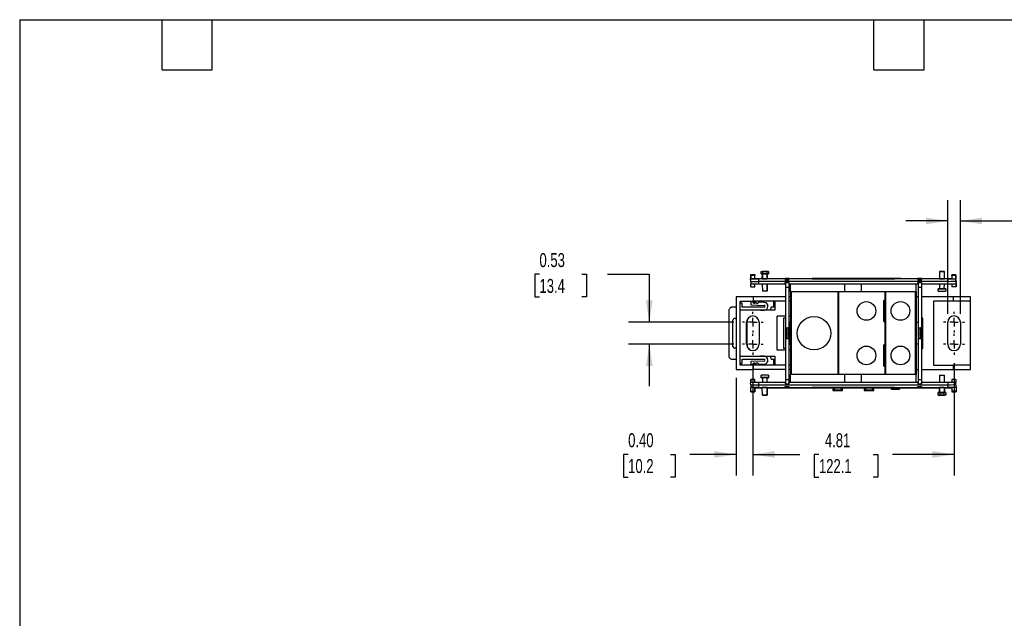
# Model space of a CAD drawing. Header units: inches. Extents: x 1 to 43, y 1 to 33.
# Tile 2 of 3: x 1 to 24.5, y 18.7 to 33. Entities that reach past the tile are written whole.
import ezdxf

# ---------------------------------------------------------------- set-up
doc = ezdxf.new("R2010")
doc.units = ezdxf.units.IN
doc.header["$LTSCALE"] = 4
doc.header["$MEASUREMENT"] = 0
doc.linetypes.add('CENTERX2', pattern=[0.8, 0.5, -0.1, 0.1, -0.1])
doc.layers.add('CENTER', color=40, linetype='CENTERX2')
doc.layers.add('DIMENSIONS', color=140, linetype='Continuous', lineweight=25)
doc.layers.add('TEXT', color=140, linetype='Continuous', lineweight=25)
doc.styles.add('SLDTEXTSTYLE0', font='TXT', dxfattribs={"width": 0.7})
doc.dimstyles.new('SLDDIMSTYLE1', dxfattribs={"dimtxt": 0.339844, "dimasz": 0.52, "dimexe": 0, "dimexo": 0.0625, "dimgap": 0.084961, "dimtad": 0, "dimtih": 1, "dimtoh": 1, "dimrnd": 1e-09, "dimdsep": 46, "dimtxsty": 'SLDTEXTSTYLE0', "dimsah": 1, "dimcen": 0.09, "dimadec": 0, "dimazin": 2, "dimtfac": 1, "dimtmove": 0, "dimatfit": 0, "dimfxl": 0, "dimfrac": 2, "dimtolj": 1, "dimtzin": 12, "dimarcsym": 0})
doc.dimstyles.new('SLDDIMSTYLE2', dxfattribs={"dimtxt": 0.339844, "dimasz": 0.52, "dimexe": 0, "dimexo": 0.0625, "dimgap": 0.084961, "dimtad": 0, "dimtih": 1, "dimtoh": 1, "dimrnd": 1e-09, "dimzin": 12, "dimdsep": 46, "dimtxsty": 'SLDTEXTSTYLE0', "dimsah": 1, "dimcen": 0.09, "dimadec": 0, "dimazin": 3, "dimtfac": 1, "dimtofl": 0, "dimtmove": 0, "dimatfit": 3, "dimfxl": 0, "dimfrac": 2, "dimtolj": 1, "dimtzin": 12, "dimarcsym": 0})
doc.dimstyles.new('SLDDIMSTYLE3', dxfattribs={"dimtxt": 0.339844, "dimasz": 0.52, "dimexe": 0, "dimexo": 0.0625, "dimgap": 0.084961, "dimtad": 0, "dimtih": 1, "dimtoh": 1, "dimrnd": 1e-09, "dimzin": 0, "dimdsep": 46, "dimtxsty": 'SLDTEXTSTYLE0', "dimsah": 1, "dimcen": 0.09, "dimadec": 0, "dimazin": 0, "dimtfac": 1, "dimtmove": 0, "dimatfit": 0, "dimfxl": 0, "dimfrac": 2, "dimtolj": 1, "dimtzin": 12, "dimarcsym": 0})

# ---------------------------------------------------------------- blocks, each defined once
blk = doc.blocks.new('_D_4')
at = {"layer": 'DIMENSIONS'}
for p, q in [((18.51, 24.798), (18.51, 22.115)), ((23.317, 24.798), (23.317, 22.115)), ((18.51, 22.615), (19.629, 22.615)), ((20.089, 22.615), (19.975, 22.615)), ((19.975, 22.615), (19.975, 22.075)), ((21.382, 22.615), (21.496, 22.615)), ((21.496, 22.615), (21.496, 22.075)), ((23.317, 22.615), (21.843, 22.615)), ((19.975, 22.075), (20.089, 22.075)), ((21.496, 22.075), (21.382, 22.075))]:
    blk.add_line(p, q, dxfattribs=at)
for points in [[(18.51, 22.615), (19.03, 22.535), (19.03, 22.695)], [(23.317, 22.615), (22.797, 22.695), (22.797, 22.535)]]:
    blk.add_solid(points, dxfattribs=at)
at = {"layer": 'DIMENSIONS', "char_height": 0.3333, "attachment_point": 1, "style": 'SLDTEXTSTYLE0'}
for s, insert in [('4.81', (20.231, 23.121)), ('122.1', (20.089, 22.505))]:
    blk.add_mtext(s, dxfattribs=dict(at, insert=insert))
blk = doc.blocks.new('_D_5')
at = {"layer": 'DIMENSIONS'}
for p, q in [((13.414, 26.918), (13.3, 26.918)), ((13.3, 26.918), (13.3, 26.378)), ((14.424, 26.918), (14.538, 26.918)), ((14.538, 26.918), (14.538, 26.378)), ((15.037, 26.918), (16.037, 26.918)), ((16.037, 26.918), (16.037, 25.775)), ((13.3, 26.378), (13.414, 26.378)), ((14.538, 26.378), (14.424, 26.378)), ((18.06, 25.775), (15.537, 25.775)), ((18.06, 25.247), (15.537, 25.247)), ((16.037, 25.247), (16.037, 24.247))]:
    blk.add_line(p, q, dxfattribs=at)
for points in [[(16.037, 25.775), (16.117, 26.295), (15.957, 26.295)], [(16.037, 25.247), (15.957, 24.727), (16.117, 24.727)]]:
    blk.add_solid(points, dxfattribs=at)
at = {"layer": 'DIMENSIONS', "char_height": 0.3333, "attachment_point": 1, "style": 'SLDTEXTSTYLE0'}
for s, insert in [('0.53', (13.414, 27.424)), ('13.4', (13.414, 26.808))]:
    blk.add_mtext(s, dxfattribs=dict(at, insert=insert))
blk = doc.blocks.new('_D_6')
at = {"layer": 'DIMENSIONS'}
for p, q in [((18.51, 24.798), (18.51, 22.115)), ((18.108, 24.445), (18.108, 22.115)), ((15.532, 22.615), (15.418, 22.615)), ((15.418, 22.615), (15.418, 22.075)), ((16.542, 22.615), (16.656, 22.615)), ((16.656, 22.615), (16.656, 22.075)), ((18.108, 22.615), (17.002, 22.615)), ((18.51, 22.615), (19.51, 22.615)), ((15.418, 22.075), (15.532, 22.075)), ((16.656, 22.075), (16.542, 22.075))]:
    blk.add_line(p, q, dxfattribs=at)
for points in [[(18.108, 22.615), (17.588, 22.695), (17.588, 22.535)], [(18.51, 22.615), (19.03, 22.535), (19.03, 22.695)]]:
    blk.add_solid(points, dxfattribs=at)
at = {"layer": 'DIMENSIONS', "char_height": 0.3333, "attachment_point": 1, "style": 'SLDTEXTSTYLE0'}
for s, insert in [('0.40', (15.532, 23.121)), ('10.2', (15.532, 22.505))]:
    blk.add_mtext(s, dxfattribs=dict(at, insert=insert))
blk = doc.blocks.new('_D_7')
at = {"layer": 'DIMENSIONS'}
for p, q in [((23.167, 25.975), (23.167, 28.692)), ((23.467, 25.975), (23.467, 28.692)), ((23.167, 28.192), (22.167, 28.192)), ((23.467, 28.192), (25.11, 28.192)), ((25.57, 28.192), (25.456, 28.192)), ((25.456, 28.192), (25.456, 27.652)), ((26.298, 28.192), (26.412, 28.192)), ((26.412, 28.192), (26.412, 27.652)), ((25.456, 27.652), (25.57, 27.652)), ((26.412, 27.652), (26.298, 27.652))]:
    blk.add_line(p, q, dxfattribs=at)
for points in [[(23.167, 28.192), (22.647, 28.272), (22.647, 28.112)], [(23.467, 28.192), (23.987, 28.112), (23.987, 28.272)]]:
    blk.add_solid(points, dxfattribs=at)
at = {"layer": 'DIMENSIONS', "char_height": 0.3333, "attachment_point": 1, "style": 'SLDTEXTSTYLE0'}
for s, insert in [('0.30', (25.429, 28.698)), ('7.6', (25.57, 28.081))]:
    blk.add_mtext(s, dxfattribs=dict(at, insert=insert))
blk = doc.blocks.new('SW_CENTERMARKSYMBOL_0')
at = {"layer": 'CENTER', "color": 0}
for p, q in [((0, 0.2), (0, 0.25)), ((-0.2, 0), (-0.25, 0)), ((0, 0), (-0.1, 0)), ((0, 0), (0, 0.1)), ((0, 0), (0, -0.1)), ((0, 0), (0.1, 0)), ((0.2, 0), (0.25, 0)), ((0, -0.2), (0, -0.25))]:
    blk.add_line(p, q, dxfattribs=at)
blk = doc.blocks.new('SW_CENTERMARKSYMBOL_1')
at = {"layer": 'CENTER', "color": 0}
for p, q in [((0, 0.2), (0, 0.25)), ((-0.2, 0), (-0.25, 0)), ((0, 0), (-0.1, 0)), ((0, 0), (0, 0.1)), ((0, 0), (0, -0.1)), ((0, 0), (0.1, 0)), ((0.2, 0), (0.25, 0)), ((0, -0.2), (0, -0.25))]:
    blk.add_line(p, q, dxfattribs=at)
blk = doc.blocks.new('SW_CENTERMARKSYMBOL_2')
at = {"layer": 'CENTER', "color": 0}
for p, q in [((0, 0.2), (0, 0.25)), ((-0.2, 0), (-0.25, 0)), ((0, 0), (-0.1, 0)), ((0, 0), (0, 0.1)), ((0, 0), (0, -0.1)), ((0, 0), (0.1, 0)), ((0.2, 0), (0.25, 0)), ((0, -0.2), (0, -0.25))]:
    blk.add_line(p, q, dxfattribs=at)
blk = doc.blocks.new('SW_CENTERMARKSYMBOL_3')
at = {"layer": 'CENTER', "color": 0}
for p, q in [((0, 0.2), (0, 0.25)), ((-0.2, 0), (-0.25, 0)), ((0, 0), (-0.1, 0)), ((0, 0), (0, 0.1)), ((0, 0), (0, -0.1)), ((0, 0), (0.1, 0)), ((0.2, 0), (0.25, 0)), ((0, -0.2), (0, -0.25))]:
    blk.add_line(p, q, dxfattribs=at)

msp = doc.modelspace()

# ---------------------------------------------------------------- linework, layer by layer
for p, q in [((18.458, 26.809), (18.459, 26.822)), ((18.459, 26.748), (18.458, 26.809)), ((18.461, 26.916), (18.461, 26.82)), ((18.462, 26.892), (18.461, 26.916)), ((18.461, 26.916), (18.559, 26.916)), ((18.462, 26.811), (18.461, 26.82)), ((18.462, 26.811), (18.462, 26.892)), ((18.559, 26.892), (18.462, 26.892)), ((18.559, 26.811), (18.462, 26.811)), ((18.559, 26.916), (18.559, 26.892)), ((18.559, 26.811), (18.559, 26.892)), ((18.559, 26.822), (18.738, 26.822)), ((19.284, 26.809), (18.655, 26.809)), ((18.656, 26.75), (18.655, 26.809)), ((18.707, 26.929), (18.707, 26.988)), ((18.707, 26.988), (18.739, 26.988)), ((18.707, 26.929), (18.738, 26.929)), ((18.736, 26.81), (18.738, 26.929)), ((18.741, 26.988), (18.737, 26.81)), ((18.853, 26.81), (18.85, 26.988)), ((18.884, 26.988), (18.851, 26.988)), ((18.852, 26.929), (18.884, 26.929)), ((18.852, 26.929), (18.854, 26.81)), ((18.853, 26.822), (20.192, 26.822)), ((18.884, 26.988), (18.884, 26.929)), ((19.37, 26.818), (19.284, 26.818)), ((19.284, 26.818), (19.284, 26.809)), ((19.284, 26.809), (19.284, 26.78)), ((19.37, 26.809), (19.37, 26.818)), ((19.37, 26.78), (19.37, 26.809)), ((22.453, 26.809), (19.37, 26.809)), ((19.927, 26.815), (19.927, 26.81)), ((21.837, 26.816), (19.986, 26.816)), ((19.986, 26.816), (19.986, 26.81)), ((19.986, 26.81), (21.837, 26.81)), ((20.192, 26.822), (20.192, 26.821)), ((20.192, 26.821), (20.192, 26.822)), ((20.192, 26.821), (20.431, 26.821)), ((20.431, 26.821), (20.461, 26.818)), ((20.461, 26.818), (20.614, 26.818)), ((20.614, 26.818), (20.644, 26.821)), ((20.644, 26.821), (21.179, 26.821)), ((21.179, 26.821), (21.209, 26.818)), ((21.209, 26.818), (21.362, 26.818)), ((21.362, 26.818), (21.392, 26.821)), ((21.392, 26.821), (21.631, 26.821)), ((21.631, 26.821), (21.631, 26.822)), ((21.631, 26.822), (22.969, 26.822)), ((21.631, 26.822), (21.631, 26.821)), ((22.043, 26.821), (21.792, 26.821)), ((21.792, 26.821), (21.792, 26.821)), ((21.792, 26.821), (22.043, 26.821)), ((21.837, 26.81), (21.837, 26.816)), ((21.896, 26.81), (21.896, 26.815)), ((22.043, 26.821), (22.043, 26.821)), ((22.043, 26.821), (22.043, 26.821)), ((22.539, 26.818), (22.453, 26.818)), ((22.453, 26.818), (22.453, 26.809)), ((22.453, 26.809), (22.453, 26.78)), ((22.539, 26.809), (22.539, 26.818)), ((22.539, 26.78), (22.539, 26.809)), ((23.164, 26.809), (22.539, 26.809)), ((22.972, 26.988), (22.969, 26.81)), ((22.969, 26.81), (22.969, 26.81)), ((23.087, 26.808), (23.084, 26.988)), ((23.087, 26.81), (23.084, 26.988)), ((23.086, 26.822), (23.264, 26.822)), ((23.164, 26.809), (23.165, 26.75)), ((23.36, 26.909), (23.264, 26.909)), ((23.264, 26.892), (23.264, 26.909)), ((23.36, 26.892), (23.264, 26.892)), ((23.264, 26.892), (23.264, 26.811)), ((23.264, 26.811), (23.361, 26.811)), ((23.36, 26.909), (23.36, 26.892)), ((23.361, 26.817), (23.36, 26.909)), ((23.36, 26.892), (23.361, 26.811)), ((23.362, 26.822), (23.361, 26.817)), ((23.361, 26.811), (23.361, 26.809)), ((23.362, 26.755), (23.361, 26.809)), ((23.362, 26.783), (23.362, 26.822)), ((18.459, 26.748), (18.46, 26.694)), ((18.461, 26.617), (18.46, 26.694)), ((18.461, 26.617), (18.558, 26.617)), ((18.558, 26.617), (18.559, 26.691)), ((23.165, 26.75), (18.656, 26.75)), ((18.657, 26.691), (18.656, 26.75)), ((18.656, 26.75), (18.656, 26.75)), ((18.657, 26.691), (19.284, 26.691)), ((18.736, 26.691), (18.739, 26.516)), ((18.854, 26.691), (18.851, 26.516)), ((19.284, 26.79), (19.37, 26.79)), ((19.284, 26.78), (19.37, 26.78)), ((19.284, 26.72), (19.37, 26.72)), ((19.284, 26.691), (19.284, 26.72)), ((19.287, 26.72), (19.287, 26.614)), ((19.287, 26.614), (19.366, 26.614)), ((19.287, 26.614), (19.287, 25.641)), ((19.366, 26.72), (19.366, 26.614)), ((19.366, 26.614), (19.366, 25.641)), ((19.37, 26.72), (19.37, 26.691)), ((19.37, 26.691), (22.453, 26.691)), ((19.408, 26.496), (19.408, 26.691)), ((20.711, 26.496), (20.711, 26.691)), ((21.104, 26.496), (21.104, 26.691)), ((22.408, 26.496), (22.408, 26.691)), ((22.453, 26.79), (22.539, 26.79)), ((22.453, 26.78), (22.539, 26.78)), ((22.453, 26.72), (22.539, 26.72)), ((22.453, 26.691), (22.453, 26.72)), ((22.457, 26.72), (22.457, 26.614)), ((22.457, 26.614), (22.536, 26.614)), ((22.457, 26.614), (22.457, 25.641)), ((22.536, 26.72), (22.536, 26.614)), ((22.536, 26.614), (22.536, 25.641)), ((22.539, 26.72), (22.539, 26.691)), ((22.539, 26.691), (23.166, 26.691)), ((22.971, 26.575), (22.939, 26.575)), ((22.939, 26.516), (22.939, 26.575)), ((22.97, 26.691), (22.972, 26.572)), ((23.083, 26.572), (23.085, 26.691)), ((23.116, 26.575), (23.085, 26.575)), ((23.116, 26.575), (23.116, 26.516)), ((23.166, 26.691), (23.165, 26.75)), ((23.264, 26.691), (23.265, 26.617)), ((23.365, 26.617), (23.265, 26.617)), ((23.362, 26.783), (23.363, 26.742)), ((23.362, 26.755), (23.363, 26.694)), ((23.363, 26.726), (23.363, 26.742)), ((23.365, 26.634), (23.363, 26.726)), ((23.363, 26.699), (23.365, 26.617)), ((23.363, 26.694), (23.363, 26.699)), ((23.365, 26.617), (23.365, 26.634)), ((18.108, 26.377), (18.108, 24.645)), ((18.522, 26.377), (18.108, 26.377)), ((18.522, 26.279), (18.522, 26.377)), ((19.287, 26.377), (18.522, 26.377)), ((18.851, 26.516), (18.851, 26.516)), ((19.408, 26.377), (19.366, 26.377)), ((19.408, 26.496), (19.408, 24.527)), ((19.427, 26.496), (19.408, 26.496)), ((19.427, 26.496), (19.427, 24.527)), ((20.541, 26.496), (19.427, 26.496)), ((20.541, 26.496), (20.541, 24.527)), ((20.561, 26.496), (20.541, 26.496)), ((20.561, 24.527), (20.561, 26.496)), ((21.662, 26.496), (20.561, 26.496)), ((21.662, 26.496), (21.662, 24.527)), ((21.681, 26.496), (21.662, 26.496)), ((21.681, 26.496), (21.681, 24.527)), ((22.39, 26.496), (21.681, 26.496)), ((22.39, 26.496), (22.39, 24.527)), ((22.41, 26.496), (22.39, 26.496)), ((22.41, 26.496), (22.41, 24.527)), ((22.457, 26.377), (22.41, 26.377)), ((23.293, 26.377), (22.536, 26.377)), ((23.293, 26.377), (23.293, 26.279)), ((23.707, 26.377), (23.293, 26.377)), ((23.707, 26.279), (23.707, 26.377)), ((18.108, 26.131), (18.016, 26.131)), ((18.207, 24.744), (18.207, 26.279)), ((18.207, 26.279), (18.522, 26.279)), ((18.207, 26.247), (18.234, 26.247)), ((18.252, 26.23), (18.207, 26.23)), ((18.234, 26.247), (18.234, 26.23)), ((18.252, 26.131), (18.252, 26.23)), ((18.252, 26.141), (18.569, 26.141)), ((18.778, 26.131), (18.252, 26.131)), ((18.459, 26.259), (18.459, 26.188)), ((18.514, 26.257), (18.459, 26.259)), ((18.459, 26.188), (18.779, 26.177)), ((19.287, 26.279), (18.522, 26.279)), ((18.522, 26.279), (18.522, 26.24)), ((18.561, 26.24), (18.522, 26.24)), ((18.561, 26.279), (18.561, 26.24)), ((18.569, 26.141), (18.569, 26.131)), ((18.782, 26.248), (18.66, 26.252)), ((19.034, 26.131), (18.949, 26.131)), ((19.014, 26.131), (19.014, 26.275)), ((19.014, 26.275), (19.034, 26.275)), ((19.034, 26.279), (19.034, 26.059)), ((19.408, 26.279), (19.366, 26.279)), ((21.662, 26.294), (21.638, 26.294)), ((21.638, 25.791), (21.638, 26.294)), ((23.293, 26.279), (22.821, 26.279)), ((22.821, 26.279), (22.821, 24.744)), ((23.707, 26.279), (23.293, 26.279)), ((23.707, 24.744), (23.707, 26.279)), ((17.937, 26.053), (17.937, 24.97)), ((19.034, 26.059), (18.207, 26.059)), ((18.693, 26.059), (18.705, 26.06)), ((18.705, 26.06), (18.778, 26.06)), ((19.093, 25.106), (19.093, 25.917)), ((19.287, 25.917), (19.093, 25.917)), ((19.287, 25.873), (19.244, 25.873)), ((19.244, 25.873), (19.244, 25.149)), ((19.408, 25.917), (19.366, 25.917)), ((22.572, 25.873), (22.536, 25.873)), ((22.572, 25.149), (22.572, 25.873)), ((18.036, 25.196), (18.036, 25.826)), ((18.36, 25.247), (18.36, 25.775)), ((18.372, 25.246), (18.372, 25.777)), ((18.66, 25.775), (18.66, 25.247)), ((19.287, 25.641), (19.287, 25.381)), ((19.307, 25.641), (19.287, 25.641)), ((19.307, 25.641), (19.307, 25.381)), ((19.307, 25.641), (19.347, 25.641)), ((19.347, 25.641), (19.347, 25.381)), ((19.366, 25.641), (19.347, 25.641)), ((19.401, 25.775), (19.366, 25.775)), ((19.366, 25.641), (19.366, 25.381)), ((19.401, 25.247), (19.401, 25.775)), ((21.638, 25.791), (21.662, 25.791)), ((22.414, 25.775), (22.457, 25.775)), ((22.414, 25.247), (22.414, 25.775)), ((22.457, 25.641), (22.457, 25.381)), ((22.476, 25.641), (22.457, 25.641)), ((22.476, 25.641), (22.476, 25.381)), ((22.476, 25.641), (22.516, 25.641)), ((22.516, 25.641), (22.516, 25.381)), ((22.536, 25.641), (22.516, 25.641)), ((22.536, 25.641), (22.536, 25.381)), ((23.167, 25.247), (23.167, 25.775)), ((23.467, 25.775), (23.467, 25.247)), ((19.307, 25.381), (19.287, 25.381)), ((19.287, 25.381), (19.287, 24.409)), ((19.307, 25.381), (19.347, 25.381)), ((19.347, 25.381), (19.366, 25.381)), ((19.366, 25.381), (19.366, 24.409)), ((19.366, 25.247), (19.401, 25.247)), ((21.662, 25.231), (21.638, 25.231)), ((21.638, 24.728), (21.638, 25.231)), ((22.457, 25.247), (22.414, 25.247)), ((22.476, 25.381), (22.457, 25.381)), ((22.457, 25.381), (22.457, 24.409)), ((22.476, 25.381), (22.516, 25.381)), ((22.516, 25.381), (22.536, 25.381)), ((22.536, 25.381), (22.536, 24.409)), ((18.207, 24.964), (19.034, 24.964)), ((18.705, 24.962), (18.693, 24.964)), ((18.778, 24.962), (18.705, 24.962)), ((19.034, 24.964), (19.034, 24.744)), ((19.287, 25.106), (19.093, 25.106)), ((19.287, 25.149), (19.244, 25.149)), ((19.408, 25.106), (19.366, 25.106)), ((22.536, 25.149), (22.572, 25.149)), ((18.016, 24.891), (18.108, 24.891)), ((18.207, 24.793), (18.252, 24.793)), ((18.234, 24.775), (18.207, 24.775)), ((18.522, 24.744), (18.207, 24.744)), ((18.234, 24.793), (18.234, 24.775)), ((18.252, 24.891), (18.778, 24.891)), ((18.252, 24.793), (18.252, 24.891)), ((18.569, 24.881), (18.252, 24.881)), ((18.779, 24.845), (18.459, 24.834)), ((18.459, 24.834), (18.459, 24.763)), ((18.459, 24.763), (18.514, 24.765)), ((18.561, 24.783), (18.522, 24.783)), ((18.522, 24.783), (18.522, 24.744)), ((18.522, 24.645), (18.522, 24.744)), ((19.287, 24.744), (18.522, 24.744)), ((18.561, 24.744), (18.561, 24.783)), ((18.569, 24.891), (18.569, 24.881)), ((18.66, 24.77), (18.782, 24.775)), ((18.949, 24.891), (19.034, 24.891)), ((19.014, 24.747), (19.014, 24.891)), ((19.034, 24.747), (19.014, 24.747)), ((19.408, 24.744), (19.366, 24.744)), ((21.638, 24.728), (21.662, 24.728)), ((22.821, 24.744), (23.293, 24.744)), ((23.293, 24.744), (23.293, 24.645)), ((23.707, 24.744), (23.293, 24.744)), ((23.707, 24.645), (23.707, 24.744)), ((18.108, 24.645), (18.522, 24.645)), ((19.287, 24.645), (18.522, 24.645)), ((18.707, 24.448), (18.707, 24.507)), ((18.884, 24.507), (18.884, 24.448)), ((19.408, 24.645), (19.366, 24.645)), ((19.427, 24.527), (19.408, 24.527)), ((19.408, 24.332), (19.408, 24.527)), ((20.541, 24.527), (19.427, 24.527)), ((20.561, 24.527), (20.541, 24.527)), ((21.662, 24.527), (20.561, 24.527)), ((20.711, 24.332), (20.711, 24.527)), ((21.104, 24.332), (21.104, 24.527)), ((21.681, 24.527), (21.662, 24.527)), ((22.39, 24.527), (21.681, 24.527)), ((22.41, 24.527), (22.39, 24.527)), ((22.408, 24.332), (22.408, 24.527)), ((22.41, 24.645), (22.457, 24.645)), ((22.536, 24.645), (23.293, 24.645)), ((22.972, 24.507), (22.969, 24.332)), ((22.972, 24.507), (22.972, 24.507)), ((23.087, 24.332), (23.084, 24.507)), ((23.293, 24.645), (23.707, 24.645)), ((18.459, 24.267), (18.458, 24.329)), ((18.459, 24.267), (18.46, 24.213)), ((18.462, 24.406), (18.461, 24.382)), ((18.461, 24.382), (18.461, 24.329)), ((18.462, 24.329), (18.462, 24.406)), ((18.559, 24.406), (18.462, 24.406)), ((18.559, 24.331), (18.559, 24.406)), ((19.284, 24.332), (18.655, 24.332)), ((18.656, 24.273), (18.655, 24.332)), ((23.165, 24.273), (18.656, 24.273)), ((18.657, 24.214), (18.656, 24.273)), ((18.656, 24.273), (18.656, 24.273)), ((18.707, 24.448), (18.738, 24.448)), ((18.74, 24.451), (18.738, 24.332)), ((18.853, 24.332), (18.851, 24.451)), ((18.852, 24.448), (18.884, 24.448)), ((19.284, 24.332), (19.284, 24.303)), ((19.284, 24.303), (19.37, 24.303)), ((19.284, 24.242), (19.37, 24.242)), ((19.284, 24.214), (19.284, 24.242)), ((19.284, 24.233), (19.37, 24.233)), ((19.287, 24.409), (19.366, 24.409)), ((19.287, 24.409), (19.287, 24.303)), ((19.366, 24.409), (19.366, 24.303)), ((19.37, 24.303), (19.37, 24.332)), ((22.453, 24.332), (19.37, 24.332)), ((19.37, 24.242), (19.37, 24.214)), ((22.453, 24.332), (22.453, 24.303)), ((22.453, 24.303), (22.539, 24.303)), ((22.453, 24.242), (22.539, 24.242)), ((22.453, 24.214), (22.453, 24.242)), ((22.453, 24.233), (22.539, 24.233)), ((22.457, 24.409), (22.536, 24.409)), ((22.457, 24.409), (22.457, 24.303)), ((22.536, 24.409), (22.536, 24.303)), ((22.539, 24.303), (22.539, 24.332)), ((23.164, 24.332), (22.539, 24.332)), ((22.539, 24.242), (22.539, 24.214)), ((23.164, 24.332), (23.165, 24.273)), ((23.166, 24.214), (23.165, 24.273)), ((23.264, 24.406), (23.264, 24.331)), ((23.36, 24.406), (23.264, 24.406)), ((23.36, 24.406), (23.361, 24.329)), ((23.362, 24.274), (23.361, 24.329)), ((23.362, 24.274), (23.363, 24.213)), ((18.46, 24.212), (18.46, 24.213)), ((18.559, 24.212), (18.46, 24.212)), ((18.461, 24.13), (18.46, 24.212)), ((18.461, 24.13), (18.558, 24.13)), ((18.462, 24.113), (18.461, 24.13)), ((18.462, 24.113), (18.558, 24.113)), ((18.558, 24.13), (18.559, 24.212)), ((18.559, 24.205), (18.558, 24.113)), ((18.558, 24.113), (18.558, 24.13)), ((18.559, 24.205), (18.559, 24.212)), ((18.737, 24.201), (18.559, 24.201)), ((18.657, 24.214), (19.284, 24.214)), ((18.739, 24.034), (18.736, 24.213)), ((18.854, 24.213), (18.851, 24.034)), ((18.854, 24.213), (18.854, 24.213)), ((20.194, 24.201), (18.854, 24.201)), ((19.284, 24.214), (19.284, 24.204)), ((19.284, 24.204), (19.37, 24.204)), ((19.37, 24.214), (22.453, 24.214)), ((19.37, 24.204), (19.37, 24.214)), ((19.927, 24.212), (19.927, 24.207)), ((21.837, 24.212), (19.986, 24.212)), ((19.986, 24.207), (19.986, 24.212)), ((19.986, 24.207), (21.837, 24.207)), ((20.438, 24.201), (20.194, 24.201)), ((20.194, 24.201), (20.194, 24.201)), ((20.438, 24.202), (20.421, 24.165)), ((20.421, 24.165), (20.449, 24.179)), ((20.421, 24.165), (20.421, 24.145)), ((20.449, 24.159), (20.421, 24.145)), ((20.421, 24.145), (20.654, 24.145)), ((20.461, 24.204), (20.438, 24.202)), ((20.449, 24.179), (20.461, 24.204)), ((20.449, 24.179), (20.449, 24.159)), ((20.449, 24.159), (20.626, 24.159)), ((20.614, 24.204), (20.461, 24.204)), ((20.637, 24.202), (20.614, 24.204)), ((20.626, 24.179), (20.614, 24.204)), ((20.626, 24.159), (20.626, 24.179)), ((20.626, 24.179), (20.654, 24.165)), ((20.654, 24.145), (20.626, 24.159)), ((20.654, 24.165), (20.637, 24.202)), ((21.186, 24.201), (20.637, 24.201)), ((20.654, 24.145), (20.654, 24.165)), ((21.186, 24.202), (21.169, 24.165)), ((21.169, 24.165), (21.197, 24.179)), ((21.169, 24.165), (21.169, 24.145)), ((21.197, 24.159), (21.169, 24.145)), ((21.169, 24.145), (21.402, 24.145)), ((21.209, 24.204), (21.186, 24.202)), ((21.197, 24.179), (21.209, 24.204)), ((21.197, 24.179), (21.197, 24.159)), ((21.197, 24.159), (21.374, 24.159)), ((21.362, 24.204), (21.209, 24.204)), ((21.385, 24.202), (21.362, 24.204)), ((21.374, 24.179), (21.362, 24.204)), ((21.374, 24.159), (21.374, 24.179)), ((21.374, 24.179), (21.402, 24.165)), ((21.402, 24.145), (21.374, 24.159)), ((21.402, 24.165), (21.385, 24.202)), ((21.629, 24.201), (21.385, 24.201)), ((21.402, 24.145), (21.402, 24.165)), ((21.817, 24.201), (21.629, 24.201)), ((21.629, 24.201), (21.629, 24.201)), ((22.014, 24.201), (21.817, 24.201)), ((21.817, 24.201), (21.817, 24.201)), ((21.817, 24.2), (21.817, 24.201)), ((21.818, 24.174), (21.817, 24.201)), ((21.817, 24.2), (21.818, 24.174)), ((22.014, 24.2), (21.817, 24.2)), ((21.818, 24.174), (22.013, 24.174)), ((21.818, 24.174), (21.818, 24.174)), ((22.013, 24.174), (21.818, 24.174)), ((21.837, 24.212), (21.837, 24.207)), ((21.896, 24.207), (21.896, 24.212)), ((22.014, 24.201), (22.013, 24.174)), ((22.014, 24.2), (22.013, 24.174)), ((22.013, 24.174), (22.013, 24.174)), ((22.014, 24.201), (22.014, 24.201)), ((22.97, 24.201), (22.014, 24.201)), ((22.014, 24.201), (22.014, 24.2)), ((22.453, 24.214), (22.453, 24.204)), ((22.453, 24.204), (22.539, 24.204)), ((22.539, 24.214), (23.166, 24.214)), ((22.539, 24.204), (22.539, 24.214)), ((22.939, 24.034), (22.939, 24.093)), ((22.971, 24.093), (22.939, 24.093)), ((22.939, 24.034), (22.972, 24.034)), ((22.971, 24.093), (22.969, 24.213)), ((22.97, 24.213), (22.973, 24.034)), ((23.082, 24.034), (23.086, 24.213)), ((23.116, 24.034), (23.084, 24.034)), ((23.087, 24.213), (23.085, 24.093)), ((23.264, 24.201), (23.085, 24.201)), ((23.116, 24.093), (23.085, 24.093)), ((23.116, 24.093), (23.116, 24.034)), ((23.363, 24.212), (23.264, 24.212)), ((23.264, 24.212), (23.264, 24.205)), ((23.264, 24.212), (23.265, 24.13)), ((23.264, 24.205), (23.265, 24.113)), ((23.365, 24.13), (23.265, 24.13)), ((23.265, 24.13), (23.265, 24.113)), ((23.265, 24.113), (23.365, 24.113)), ((23.363, 24.213), (23.363, 24.212)), ((23.363, 24.212), (23.365, 24.13)), ((23.365, 24.13), (23.365, 24.113))]:
    msp.add_line(p, q)
for centre, radius in [((21.223, 26.043), 0.223), ((22.036, 26.043), 0.223), ((19.971, 25.511), 0.399), ((21.223, 24.98), 0.223), ((22.036, 24.98), 0.223)]:
    msp.add_circle(centre, radius)
for centre, radius, start, end in [((18.795, 30.911), 3.924, 268.7065, 271.2935), ((23.028, 30.439), 3.924, 268.7065, 271.2935), ((18.543, 26.254), 0.0296, 174.3396, 343.7161), ((18.579, 26.244), 0.00698, 12.2839, 163.7161), ((18.614, 26.252), 0.0296, 192.2839, 336.8397), ((18.778, 26.154), 0.0938, 270, 88), ((18.778, 26.154), 0.0229, 270, 88), ((18.778, 26.154), 0.173, 326.2857, 352.3615), ((18.51, 25.775), 0.15, 0, 180), ((18.528, 25.777), 0.156, 118.7308, 180), ((23.317, 25.775), 0.15, 0, 180), ((18.51, 25.247), 0.15, 180, 0), ((18.528, 25.246), 0.156, 180, 241.2692), ((23.317, 25.247), 0.15, 180, 0), ((18.778, 24.868), 0.0938, 272, 90), ((18.778, 24.868), 0.173, 7.6385, 33.7143), ((18.543, 24.768), 0.0296, 16.2839, 185.6604), ((18.579, 24.778), 0.00698, 196.2839, 347.7161), ((18.614, 24.771), 0.0296, 23.1603, 167.7161), ((18.778, 24.868), 0.0229, 272, 90), ((18.795, 20.584), 3.924, 88.7065, 91.2935), ((23.028, 20.111), 3.924, 88.7065, 91.2935)]:
    msp.add_arc(centre, radius, start, end)
for centre, major_axis, ratio, start_param, end_param in [((18.655, 26.809), (0.197, 0), 0.00349, 3.141319, 4.712602), ((18.537, 26.822), (0.0788, 0), 0.003491, 2.873302, 3.141318), ((18.795, 26.929), (0.0886, 0), 0.026193, 6.283185, 9.424778), ((19.986, 26.815), (0.0591, 0), 0.003491, 1.570796, 3.141593), ((19.986, 26.81), (0.0591, 0), 0.003491, 3.141593, 4.712389), ((21.837, 26.815), (0.0591, 0), 0.003491, 0, 1.570796), ((21.837, 26.81), (0.0591, 0), 0.003491, 4.712389, 6.283185), ((23.164, 26.809), (0.197, 0), 0.00349, 4.712602, 6.283094), ((23.283, 26.822), (0.0788, 0), 0.003491, 6.283094, 6.350835), ((18.656, 26.752), (0.197, 0.003), 0.008727, 3.141258, 4.711932), ((18.657, 26.694), (0.197, 0), 0.013961, 3.141501, 4.712176), ((23.028, 26.575), (0.0886, 0), 0.043646, 3.141592, 6.283185), ((23.165, 26.752), (0.197, 0.003), 0.008727, 4.712541, 6.283033), ((23.166, 26.694), (0.197, 0), 0.013961, 4.712176, 6.283277), ((18.075, 25.826), (0.0278, -0.0278), 0.999695, 2.356195, 3.926839), ((18.075, 25.826), (-0.0278, -0.0278), 0.999695, 2.914535, 3.926991), ((18.075, 25.196), (0.0278, 0.0278), 0.999695, 2.356347, 3.926991), ((18.075, 25.196), (-0.0278, 0.0278), 0.999695, 2.356195, 3.36865), ((18.655, 24.329), (0.197, 0), 0.013961, 1.570583, 3.141867), ((18.656, 24.271), (0.197, 0.003), 0.008727, 1.570949, 3.141623), ((18.795, 24.448), (0.0886, 0), 0.043646, 6.283185, 9.424778), ((23.164, 24.329), (0.197, 0), 0.013961, 0.000091, 1.570583), ((23.165, 24.271), (0.197, 0.003), 0.008727, 6.283033, 7.853525), ((18.657, 24.213), (0.197, 0), 0.00349, 1.57101, 3.141684), ((19.986, 24.212), (0.0591, 0), 0.003491, 1.570796, 3.141593), ((19.986, 24.207), (0.0591, 0), 0.003491, 3.141593, 4.712389), ((21.837, 24.212), (0.0591, 0), 0.003491, 0, 1.570796), ((21.837, 24.207), (0.0591, 0), 0.003491, 4.712389, 6.283185), ((23.028, 24.093), (0.0886, 0), 0.026193, 3.141592, 6.283185), ((23.166, 24.213), (0.197, 0), 0.00349, 6.283094, 7.854195)]:
    msp.add_ellipse(centre, major_axis=major_axis, ratio=ratio, start_param=start_param, end_param=end_param)
for points, knots in [([(18.736, 26.81), (18.736, 26.81), (18.738, 26.81), (18.742, 26.81), (18.744, 26.81), (18.748, 26.809), (18.751, 26.809), (18.765, 26.809), (18.78, 26.809), (18.799, 26.809), (18.803, 26.809), (18.811, 26.809), (18.814, 26.809), (18.821, 26.809), (18.825, 26.809), (18.831, 26.809), (18.834, 26.809), (18.843, 26.809), (18.847, 26.81), (18.853, 26.81), (18.854, 26.81), (18.854, 26.81)], [0, 0, 0, 0, 0.125, 0.125, 0.1875, 0.1875, 0.25, 0.25, 0.5, 0.5, 0.5625, 0.5625, 0.625, 0.625, 0.6875, 0.6875, 0.75, 0.75, 0.875, 0.875, 1, 1, 1, 1]), ([(18.738, 26.929), (18.738, 26.929), (18.74, 26.929), (18.744, 26.93), (18.746, 26.93), (18.75, 26.93), (18.752, 26.93), (18.766, 26.93), (18.781, 26.931), (18.799, 26.931), (18.803, 26.931), (18.81, 26.931), (18.814, 26.931), (18.821, 26.93), (18.824, 26.93), (18.83, 26.93), (18.833, 26.93), (18.841, 26.93), (18.845, 26.93), (18.851, 26.929), (18.852, 26.929), (18.852, 26.929)], [0, 0, 0, 0, 0.125, 0.125, 0.1875, 0.1875, 0.25, 0.25, 0.5, 0.5, 0.5625, 0.5625, 0.625, 0.625, 0.6875, 0.6875, 0.75, 0.75, 0.875, 0.875, 1, 1, 1, 1]), ([(18.851, 26.988), (18.851, 26.988), (18.85, 26.988), (18.844, 26.988), (18.84, 26.988), (18.832, 26.989), (18.829, 26.989), (18.823, 26.989), (18.82, 26.989), (18.813, 26.989), (18.81, 26.989), (18.803, 26.989), (18.799, 26.989), (18.788, 26.989), (18.781, 26.989), (18.767, 26.989), (18.761, 26.989), (18.753, 26.988), (18.751, 26.988), (18.747, 26.988), (18.745, 26.988), (18.741, 26.988), (18.739, 26.988), (18.739, 26.988)], [0, 0, 0, 0, 0.000554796, 0.000554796, 0.001109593, 0.001109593, 0.001386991, 0.001386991, 0.001664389, 0.001664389, 0.001941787, 0.001941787, 0.002219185, 0.002219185, 0.002773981, 0.002773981, 0.003328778, 0.003328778, 0.003606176, 0.003606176, 0.003883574, 0.003883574, 0.00443837, 0.00443837, 0.00443837, 0.00443837]), ([(22.972, 26.988), (22.971, 26.958), (22.97, 26.898), (22.969, 26.838), (22.969, 26.808)], [0, 0, 0, 0, 0.5, 1, 1, 1, 1]), ([(22.969, 26.81), (22.97, 26.81), (22.972, 26.81), (22.977, 26.81), (22.979, 26.809), (22.984, 26.809), (22.986, 26.809), (22.992, 26.809), (22.995, 26.809), (23.002, 26.809), (23.005, 26.809), (23.016, 26.809), (23.023, 26.809), (23.038, 26.809), (23.045, 26.809), (23.059, 26.809), (23.065, 26.809), (23.073, 26.809), (23.075, 26.809), (23.079, 26.81), (23.081, 26.81), (23.085, 26.81), (23.087, 26.81), (23.087, 26.81)], [0, 0, 0, 0, 0.125, 0.125, 0.1875, 0.1875, 0.25, 0.25, 0.3125, 0.3125, 0.375, 0.375, 0.5, 0.5, 0.625, 0.625, 0.75, 0.75, 0.8125, 0.8125, 0.875, 0.875, 1, 1, 1, 1]), ([(23.084, 26.988), (23.084, 26.988), (23.082, 26.988), (23.077, 26.988), (23.076, 26.988), (23.071, 26.988), (23.069, 26.988), (23.063, 26.989), (23.06, 26.989), (23.054, 26.989), (23.051, 26.989), (23.043, 26.989), (23.04, 26.989), (23.032, 26.989), (23.029, 26.989), (23.021, 26.989), (23.017, 26.989), (23.01, 26.989), (23.006, 26.989), (23, 26.989), (22.996, 26.989), (22.99, 26.989), (22.988, 26.988), (22.983, 26.988), (22.981, 26.988), (22.977, 26.988), (22.975, 26.988), (22.972, 26.988), (22.971, 26.988), (22.972, 26.988)], [0.004297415, 0.004297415, 0.004297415, 0.004297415, 0.004869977, 0.004869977, 0.005156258, 0.005156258, 0.005442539, 0.005442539, 0.00572882, 0.00572882, 0.006015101, 0.006015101, 0.006301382, 0.006301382, 0.006587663, 0.006587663, 0.006873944, 0.006873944, 0.007160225, 0.007160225, 0.007446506, 0.007446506, 0.007732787, 0.007732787, 0.008019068, 0.008019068, 0.008305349, 0.008305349, 0.008877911, 0.008877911, 0.008877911, 0.008877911]), ([(22.972, 26.988), (22.973, 26.988), (22.975, 26.988), (22.98, 26.988), (22.982, 26.988), (22.986, 26.988), (22.989, 26.988), (22.997, 26.988), (23.003, 26.988), (23.016, 26.988), (23.023, 26.988), (23.038, 26.988), (23.045, 26.988), (23.054, 26.988), (23.057, 26.988), (23.063, 26.988), (23.066, 26.988), (23.073, 26.988), (23.077, 26.988), (23.082, 26.988), (23.084, 26.988), (23.084, 26.988)], [0.008877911, 0.008877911, 0.008877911, 0.008877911, 0.00941531, 0.00941531, 0.009684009, 0.009684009, 0.009952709, 0.009952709, 0.010490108, 0.010490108, 0.011027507, 0.011027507, 0.011564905, 0.011564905, 0.011833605, 0.011833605, 0.012102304, 0.012102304, 0.012639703, 0.012639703, 0.013177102, 0.013177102, 0.013177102, 0.013177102]), ([(18.851, 26.516), (18.852, 26.546), (18.853, 26.604), (18.854, 26.663), (18.854, 26.691)], [0, 0, 0, 0, 0.513319, 1, 1, 1, 1]), ([(23.083, 26.574), (23.082, 26.574), (23.081, 26.574), (23.073, 26.573), (23.058, 26.573), (23.04, 26.572), (23.021, 26.572), (23.002, 26.573), (22.986, 26.573), (22.976, 26.574), (22.973, 26.574), (22.972, 26.574)], [0, 0, 0, 0, 0.051549, 0.174908, 0.299697, 0.420209, 0.545585, 0.665785, 0.790085, 0.912814, 1, 1, 1, 1]), ([(18.851, 26.516), (18.85, 26.516), (18.848, 26.516), (18.843, 26.515), (18.841, 26.515), (18.837, 26.515), (18.835, 26.515), (18.826, 26.515), (18.82, 26.515), (18.807, 26.515), (18.8, 26.515), (18.785, 26.515), (18.778, 26.515), (18.769, 26.515), (18.766, 26.515), (18.76, 26.515), (18.757, 26.515), (18.745, 26.515), (18.739, 26.516), (18.739, 26.516)], [0.008877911, 0.008877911, 0.008877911, 0.008877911, 0.00941531, 0.00941531, 0.009684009, 0.009684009, 0.009952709, 0.009952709, 0.010490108, 0.010490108, 0.011027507, 0.011027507, 0.011564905, 0.011564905, 0.011833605, 0.011833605, 0.012102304, 0.012102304, 0.013177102, 0.013177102, 0.013177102, 0.013177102]), ([(18.016, 26.131), (18.011, 26.131), (18.006, 26.131), (17.996, 26.129), (17.991, 26.127), (17.981, 26.123), (17.976, 26.121), (17.968, 26.115), (17.964, 26.112), (17.953, 26.101), (17.947, 26.092), (17.939, 26.073), (17.937, 26.063), (17.937, 26.053)], [0, 0, 0, 0, 0.125, 0.125, 0.25, 0.25, 0.375, 0.375, 0.5, 0.5, 0.75, 0.75, 1, 1, 1, 1]), ([(18.641, 26.24), (18.643, 26.244), (18.646, 26.247), (18.652, 26.251), (18.656, 26.252), (18.66, 26.252)], [0, 0, 0, 0, 0.5, 0.5, 1, 1, 1, 1]), ([(17.937, 24.97), (17.937, 24.965), (17.938, 24.96), (17.94, 24.95), (17.941, 24.945), (17.945, 24.935), (17.948, 24.93), (17.953, 24.922), (17.957, 24.918), (17.967, 24.907), (17.976, 24.901), (17.995, 24.893), (18.006, 24.891), (18.016, 24.891)], [0, 0, 0, 0, 0.125, 0.125, 0.25, 0.25, 0.375, 0.375, 0.5, 0.5, 0.75, 0.75, 1, 1, 1, 1]), ([(18.66, 24.77), (18.656, 24.77), (18.652, 24.771), (18.646, 24.775), (18.643, 24.779), (18.641, 24.782)], [0, 0, 0, 0, 0.5, 0.5, 1, 1, 1, 1]), ([(22.972, 24.507), (22.971, 24.477), (22.97, 24.418), (22.969, 24.36), (22.969, 24.332)], [0, 0, 0, 0, 0.5133188, 1, 1, 1, 1]), ([(22.972, 24.507), (22.973, 24.507), (22.975, 24.507), (22.98, 24.507), (22.982, 24.507), (22.986, 24.507), (22.989, 24.507), (22.997, 24.507), (23.003, 24.507), (23.016, 24.507), (23.023, 24.507), (23.038, 24.507), (23.045, 24.507), (23.054, 24.507), (23.057, 24.507), (23.063, 24.507), (23.066, 24.507), (23.073, 24.507), (23.077, 24.507), (23.082, 24.507), (23.084, 24.507), (23.084, 24.507)], [0.008877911, 0.008877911, 0.008877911, 0.008877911, 0.00941531, 0.00941531, 0.009684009, 0.009684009, 0.009952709, 0.009952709, 0.010490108, 0.010490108, 0.011027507, 0.011027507, 0.011564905, 0.011564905, 0.011833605, 0.011833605, 0.012102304, 0.012102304, 0.012639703, 0.012639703, 0.013177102, 0.013177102, 0.013177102, 0.013177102]), ([(18.74, 24.448), (18.741, 24.448), (18.742, 24.449), (18.75, 24.449), (18.765, 24.45), (18.783, 24.45), (18.802, 24.45), (18.821, 24.45), (18.837, 24.45), (18.847, 24.449), (18.85, 24.448), (18.851, 24.448)], [0, 0, 0, 0, 0.051548, 0.174908, 0.299696, 0.420208, 0.545585, 0.665784, 0.790085, 0.912814, 1, 1, 1, 1]), ([(18.854, 24.213), (18.853, 24.213), (18.851, 24.213), (18.846, 24.213), (18.844, 24.213), (18.839, 24.213), (18.837, 24.213), (18.831, 24.213), (18.828, 24.213), (18.821, 24.213), (18.818, 24.213), (18.807, 24.213), (18.8, 24.213), (18.785, 24.213), (18.778, 24.213), (18.764, 24.213), (18.758, 24.213), (18.75, 24.213), (18.748, 24.213), (18.744, 24.213), (18.742, 24.213), (18.738, 24.213), (18.736, 24.213), (18.736, 24.213)], [0, 0, 0, 0, 0.125, 0.125, 0.1875, 0.1875, 0.25, 0.25, 0.3125, 0.3125, 0.375, 0.375, 0.5, 0.5, 0.625, 0.625, 0.75, 0.75, 0.8125, 0.8125, 0.875, 0.875, 1, 1, 1, 1]), ([(18.851, 24.034), (18.85, 24.034), (18.848, 24.035), (18.843, 24.035), (18.841, 24.035), (18.837, 24.035), (18.835, 24.035), (18.826, 24.035), (18.82, 24.035), (18.807, 24.035), (18.8, 24.035), (18.785, 24.035), (18.778, 24.035), (18.769, 24.035), (18.766, 24.035), (18.76, 24.035), (18.757, 24.035), (18.745, 24.035), (18.739, 24.034), (18.739, 24.034)], [0.008877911, 0.008877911, 0.008877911, 0.008877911, 0.00941531, 0.00941531, 0.009684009, 0.009684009, 0.009952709, 0.009952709, 0.010490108, 0.010490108, 0.011027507, 0.011027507, 0.011564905, 0.011564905, 0.011833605, 0.011833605, 0.012102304, 0.012102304, 0.013177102, 0.013177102, 0.013177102, 0.013177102]), ([(18.739, 24.034), (18.739, 24.034), (18.741, 24.034), (18.746, 24.034), (18.747, 24.034), (18.752, 24.034), (18.754, 24.034), (18.76, 24.034), (18.763, 24.034), (18.769, 24.034), (18.772, 24.034), (18.78, 24.034), (18.783, 24.034), (18.791, 24.034), (18.794, 24.034), (18.802, 24.034), (18.806, 24.034), (18.813, 24.034), (18.817, 24.034), (18.827, 24.034), (18.833, 24.034), (18.84, 24.034), (18.842, 24.034), (18.846, 24.034), (18.848, 24.034), (18.851, 24.034), (18.852, 24.034), (18.851, 24.034)], [0.004297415, 0.004297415, 0.004297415, 0.004297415, 0.004869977, 0.004869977, 0.005156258, 0.005156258, 0.005442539, 0.005442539, 0.00572882, 0.00572882, 0.006015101, 0.006015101, 0.006301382, 0.006301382, 0.006587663, 0.006587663, 0.006873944, 0.006873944, 0.007160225, 0.007160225, 0.007732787, 0.007732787, 0.008019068, 0.008019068, 0.008305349, 0.008305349, 0.008877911, 0.008877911, 0.008877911, 0.008877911]), ([(18.851, 24.034), (18.852, 24.064), (18.853, 24.124), (18.854, 24.184), (18.854, 24.214)], [0, 0, 0, 0, 0.5, 1, 1, 1, 1]), ([(23.087, 24.213), (23.087, 24.213), (23.085, 24.213), (23.081, 24.213), (23.079, 24.213), (23.075, 24.213), (23.072, 24.213), (23.059, 24.213), (23.043, 24.213), (23.024, 24.213), (23.02, 24.213), (23.012, 24.213), (23.009, 24.213), (23.002, 24.213), (22.998, 24.213), (22.992, 24.213), (22.989, 24.213), (22.98, 24.213), (22.976, 24.213), (22.97, 24.213), (22.969, 24.213), (22.969, 24.213)], [0, 0, 0, 0, 0.125, 0.125, 0.1875, 0.1875, 0.25, 0.25, 0.5, 0.5, 0.5625, 0.5625, 0.625, 0.625, 0.6875, 0.6875, 0.75, 0.75, 0.875, 0.875, 1, 1, 1, 1]), ([(23.085, 24.093), (23.085, 24.093), (23.083, 24.093), (23.079, 24.093), (23.077, 24.093), (23.073, 24.093), (23.071, 24.092), (23.057, 24.092), (23.043, 24.092), (23.024, 24.092), (23.02, 24.092), (23.013, 24.092), (23.009, 24.092), (23.002, 24.092), (22.999, 24.092), (22.993, 24.092), (22.99, 24.092), (22.982, 24.093), (22.978, 24.093), (22.972, 24.093), (22.971, 24.093), (22.971, 24.093)], [0, 0, 0, 0, 0.125, 0.125, 0.1875, 0.1875, 0.25, 0.25, 0.5, 0.5, 0.5625, 0.5625, 0.625, 0.625, 0.6875, 0.6875, 0.75, 0.75, 0.875, 0.875, 1, 1, 1, 1]), ([(22.972, 24.034), (22.972, 24.034), (22.973, 24.034), (22.979, 24.034), (22.983, 24.034), (22.991, 24.034), (22.994, 24.034), (23, 24.034), (23.003, 24.034), (23.01, 24.034), (23.013, 24.034), (23.02, 24.034), (23.024, 24.034), (23.035, 24.034), (23.042, 24.034), (23.056, 24.034), (23.062, 24.034), (23.07, 24.034), (23.072, 24.034), (23.076, 24.034), (23.078, 24.034), (23.082, 24.034), (23.084, 24.034), (23.084, 24.034)], [0, 0, 0, 0, 0.000554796, 0.000554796, 0.001109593, 0.001109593, 0.001386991, 0.001386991, 0.001664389, 0.001664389, 0.001941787, 0.001941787, 0.002219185, 0.002219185, 0.002773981, 0.002773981, 0.003328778, 0.003328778, 0.003606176, 0.003606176, 0.003883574, 0.003883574, 0.00443837, 0.00443837, 0.00443837, 0.00443837])]:
    msp.add_open_spline(points, degree=3, knots=knots)
for points in [[(23.165, 26.75), (23.165, 26.75), (23.165, 26.75), (23.165, 26.75)], [(23.165, 24.273), (23.165, 24.273), (23.165, 24.273), (23.165, 24.273)]]:
    msp.add_open_spline(points, degree=3)
at = {"layer": 'TEXT'}
for p, q in [((1, 33), (43, 33)), ((1, 33), (1, 1)), ((4.4, 31.8), (4.4, 33)), ((5.6, 31.8), (5.6, 33)), ((21.4, 31.8), (21.4, 33)), ((22.6, 31.8), (22.6, 33)), ((4.4, 31.8), (5.6, 31.8)), ((21.4, 31.8), (22.6, 31.8))]:
    msp.add_line(p, q, dxfattribs=at)

# ---------------------------------------------------------------- block references
at = {"layer": 'CENTER'}
for name, p in [('SW_CENTERMARKSYMBOL_0', (18.51, 25.775)), ('SW_CENTERMARKSYMBOL_3', (23.317, 25.775)), ('SW_CENTERMARKSYMBOL_1', (18.51, 25.247)), ('SW_CENTERMARKSYMBOL_2', (23.317, 25.247))]:
    msp.add_blockref(name, p, dxfattribs=at)

# ---------------------------------------------------------------- dimensions: what is measured, and where the dimension line sits
at = {"layer": 'DIMENSIONS'}
for base, p1, p2, dimstyle, picture, middle in [((23.167, 28.192), (23.467, 25.775), (23.167, 25.775), 'SLDDIMSTYLE3', '_D_7', (25.934, 28.192)), ((18.108, 22.615), (18.51, 24.998), (18.108, 24.645), 'SLDDIMSTYLE3', '_D_6', (16.037, 22.615)), ((23.317, 22.615), (18.51, 24.998), (23.317, 24.998), 'SLDDIMSTYLE2', '_D_4', (20.736, 22.615))]:
    dim = msp.add_linear_dim(base=base, p1=p1, p2=p2, dimstyle=dimstyle, dxfattribs=at)
    dim.commit()
    dim.dimension.update_dxf_attribs({"geometry": picture, "text_midpoint": middle, "dimtype": 160})
dim = msp.add_linear_dim(base=(16.037, 25.247), p1=(18.26, 25.775), p2=(18.26, 25.247), angle=90, dimstyle='SLDDIMSTYLE1', dxfattribs=at)
dim.commit()
dim.dimension.update_dxf_attribs({"geometry": '_D_5', "text_midpoint": (16.037, 26.918), "dimtype": 160})

doc.saveas('drawing.dxf')
